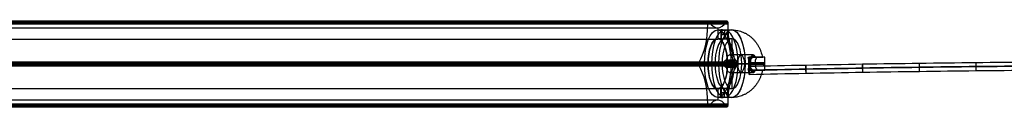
# Model space of a CAD drawing. Header units: millimetres. Extents: x -1192 to 1067, y -14 to 15.
# Tile 7 of 13: x -403 to -68, y -14 to 15. Entities that reach past the tile are written whole.
import ezdxf

# ---------------------------------------------------------------- set-up
doc = ezdxf.new("R2010")
doc.units = ezdxf.units.MM
for name, color, linetype in [('CABLE', 7, 'Continuous'), ('LUZ', 7, 'Continuous'), ('METAL NEGRO', 7, 'Continuous')]:
    doc.layers.add(name, color=color, linetype=linetype)

msp = doc.modelspace()

# ---------------------------------------------------------------- linework, layer by layer
at = {"layer": 'CABLE'}
for p, q in [((-154.33, -1.69, 9.65), (-154.58, -1.69, 6.86)), ((-154.49, -0.29, 8.26), (-154.43, -3.09, 8.25))]:
    msp.add_line(p, q, dxfattribs=at)
at = {"layer": 'CABLE', "extrusion": (0.995849, 0.021761, -0.088378)}
for start, end in [(270.1106, 90.1106), (90.1106, 270.1106)]:
    msp.add_arc((1.69, -5.43, -154.58), 1.4, start, end, dxfattribs=at)
at = {"layer": 'CABLE'}
for points, knots in [([(-154.58, -1.69, 6.86), (-148.14, -1.55, 6.29), (-135.27, -1.28, 5.22), (-115.94, -0.94, 3.82), (-96.62, -0.65, 2.64), (-77.3, -0.41, 1.68), (-57.97, -0.23, 0.93), (-38.65, -0.1, 0.39), (-19.33, -0.02, 0.07), (0, 0.01, -0.04), (19.32, -0.02, 0.07), (38.64, -0.1, 0.39), (57.97, -0.23, 0.93), (77.29, -0.41, 1.68), (96.61, -0.65, 2.64), (115.94, -0.94, 3.82), (135.26, -1.28, 5.22), (148.14, -1.55, 6.29), (154.57, -1.69, 6.86)], [0, 0, 0, 0, 19.377504, 38.737424, 58.082261, 77.414519, 96.736708, 116.051342, 135.360937, 154.668013, 173.975088, 193.284684, 212.599317, 231.921506, 251.253764, 270.598601, 289.958522, 309.336026, 309.336026, 309.336026, 309.336026]), ([(-154.49, -0.29, 8.26), (-148.05, -0.15, 7.69), (-135.18, 0.12, 6.61), (-115.87, 0.46, 5.22), (-96.56, 0.75, 4.04), (-77.25, 0.99, 3.08), (-57.94, 1.17, 2.33), (-38.63, 1.3, 1.79), (-19.31, 1.38, 1.47), (0, 1.41, 1.37), (19.31, 1.38, 1.47), (38.62, 1.3, 1.79), (57.93, 1.17, 2.33), (77.24, 0.99, 3.08), (96.56, 0.75, 4.04), (115.87, 0.46, 5.22), (135.18, 0.12, 6.61), (148.05, -0.15, 7.69), (154.48, -0.29, 8.26)], [0, 0, 0, 0, 19.377504, 38.737424, 58.082261, 77.414519, 96.736708, 116.051342, 135.360937, 154.668013, 173.975088, 193.284684, 212.599317, 231.921506, 251.253764, 270.598601, 289.958522, 309.336026, 309.336026, 309.336026, 309.336026]), ([(-154.43, -3.09, 8.25), (-147.99, -2.95, 7.68), (-135.13, -2.68, 6.61), (-115.83, -2.34, 5.22), (-96.52, -2.05, 4.04), (-77.22, -1.81, 3.08), (-57.92, -1.63, 2.33), (-38.61, -1.5, 1.79), (-19.31, -1.42, 1.47), (0, -1.39, 1.36), (19.3, -1.42, 1.47), (38.61, -1.5, 1.79), (57.91, -1.63, 2.33), (77.21, -1.81, 3.08), (96.52, -2.05, 4.04), (115.82, -2.34, 5.22), (135.13, -2.68, 6.61), (147.99, -2.95, 7.68), (154.42, -3.09, 8.25)], [0, 0, 0, 0, 19.377504, 38.737424, 58.082261, 77.414519, 96.736708, 116.051342, 135.360937, 154.668013, 173.975088, 193.284684, 212.599317, 231.921506, 251.253764, 270.598601, 289.958522, 309.336026, 309.336026, 309.336026, 309.336026]), ([(154.33, -1.69, 9.65), (147.9, -1.55, 9.08), (135.04, -1.29, 8.01), (115.75, -0.94, 6.62), (96.46, -0.65, 5.44), (77.17, -0.42, 4.48), (57.87, -0.23, 3.73), (38.58, -0.1, 3.19), (19.29, -0.02, 2.87), (0, 0.01, 2.76), (-19.3, -0.02, 2.87), (-38.59, -0.1, 3.19), (-57.88, -0.23, 3.73), (-77.17, -0.42, 4.48), (-96.47, -0.65, 5.44), (-115.76, -0.94, 6.62), (-135.05, -1.29, 8.01), (-147.9, -1.55, 9.08), (-154.33, -1.69, 9.65)], [-309.336026, -309.336026, -309.336026, -309.336026, -289.958522, -270.598601, -251.253764, -231.921506, -212.599317, -193.284684, -173.975088, -154.668013, -135.360937, -116.051342, -96.736708, -77.414519, -58.082261, -38.737424, -19.377504, 0, 0, 0, 0])]:
    msp.add_open_spline(points, degree=3, knots=knots, dxfattribs=at)
for points, knots in [([(-135.04, -1.29, 8.04), (-135.07, 0.11, 8.05), (-135.18, 0.11, 6.65), (-135.28, 0.11, 5.25), (-135.26, -1.29, 5.25)], [0, 0, 0, 2.199115, 2.199115, 4.39823, 4.39823, 4.39823]), ([(-115.75, -0.95, 6.65), (-115.77, 0.45, 6.65), (-115.87, 0.45, 5.26), (-115.96, 0.45, 3.86), (-115.94, -0.95, 3.86)], [0, 0, 0, 2.199115, 2.199115, 4.39823, 4.39823, 4.39823]), ([(-96.46, -0.66, 5.48), (-96.48, 0.74, 5.48), (-96.56, 0.74, 4.08), (-96.63, 0.74, 2.68), (-96.61, -0.66, 2.68)], [0, 0, 0, 2.199115, 2.199115, 4.39823, 4.39823, 4.39823]), ([(-77.17, -0.42, 4.51), (-77.18, 0.98, 4.51), (-77.24, 0.98, 3.12), (-77.31, 0.98, 1.72), (-77.29, -0.42, 1.71)], [0, 0, 0, 2.199115, 2.199115, 4.39823, 4.39823, 4.39823]), ([(-135.26, -1.29, 5.25), (-135.23, -2.69, 5.25), (-135.12, -2.69, 6.64), (-135.01, -2.69, 8.04), (-135.04, -1.29, 8.04)], [4.39823, 4.39823, 4.39823, 6.597345, 6.597345, 8.796459, 8.796459, 8.796459]), ([(-115.94, -0.95, 3.86), (-115.91, -2.35, 3.86), (-115.82, -2.35, 5.25), (-115.73, -2.35, 6.65), (-115.75, -0.95, 6.65)], [4.39823, 4.39823, 4.39823, 6.597345, 6.597345, 8.796459, 8.796459, 8.796459]), ([(-96.61, -0.66, 2.68), (-96.59, -2.06, 2.68), (-96.52, -2.06, 4.08), (-96.44, -2.06, 5.47), (-96.46, -0.66, 5.48)], [4.39823, 4.39823, 4.39823, 6.597345, 6.597345, 8.796459, 8.796459, 8.796459]), ([(-77.29, -0.42, 1.71), (-77.28, -1.82, 1.71), (-77.21, -1.82, 3.11), (-77.15, -1.82, 4.51), (-77.17, -0.42, 4.51)], [4.39823, 4.39823, 4.39823, 6.597345, 6.597345, 8.796459, 8.796459, 8.796459])]:
    msp.add_rational_spline(points, [1, 0.707106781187, 1, 0.707106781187, 1], degree=2, knots=knots, dxfattribs=at)
at = {"layer": 'LUZ'}
for p, q in [((-168.6, 14.36, 6.78), (-720.37, 14.36, 242.48)), ((-713.76, 15.1, 257.95), (-162, 15.1, 22.25)), ((-713.57, 14.36, 258.41), (-161.8, 14.36, 22.71)), ((-161.8, 14.12, 22.71), (-713.57, 14.12, 258.41)), ((-165.2, 12.78, 14.75), (-165.2, 8.96, 14.75)), ((-723.58, 0.46, 234.97), (-171.81, 0.46, -0.72)), ((-720.31, 0.46, 242.62), (-168.54, 0.46, 6.93)), ((-713.63, 0.46, 258.26), (-161.86, 0.46, 22.56)), ((-710.36, 0.46, 265.91), (-158.59, 0.46, 30.21)), ((-171.81, 0.42, -0.72), (-168.54, 0.42, 6.93)), ((-161.86, 0.42, 22.56), (-158.6, 0.42, 30.21)), ((-165.2, -8.04, 14.75), (-165.2, -11.86, 14.75)), ((-168.6, -13.2, 6.78), (-720.37, -13.2, 242.48)), ((-165.2, -11.86, 14.75), (-716.97, -11.86, 250.44)), ((-168.6, -13.44, 6.78), (-720.37, -13.44, 242.48)), ((-720.18, -14.17, 242.94), (-168.41, -14.17, 7.24)), ((-713.76, -14.17, 257.95), (-162, -14.17, 22.25)), ((-713.57, -13.44, 258.41), (-161.8, -13.44, 22.71))]:
    msp.add_line(p, q, dxfattribs=at)
at = {"layer": 'LUZ', "extrusion": (-0.919613, 3.14258e-13, 0.392825)}
msp.add_arc((-14.12, -75, 157.71), 15, 30, 90, dxfattribs=at)
at = {"layer": 'LUZ', "extrusion": (-0.919613, -9.43565e-12, 0.392825)}
msp.add_arc((-14.6, -59.5, 157.71), 0.5, 180, 270, dxfattribs=at)
at = {"layer": 'LUZ', "extrusion": (0.919613, 3.88466e-11, -0.392825)}
msp.add_arc((14.6, -59.5, -157.71), 0.5, 0, 30, dxfattribs=at)
at = {"layer": 'LUZ', "extrusion": (-0.919613, 5.0318e-12, 0.392825)}
msp.add_arc((-27.78, -51.33, 157.71), 15, 330, 0, dxfattribs=at)
at = {"layer": 'LUZ', "extrusion": (-0.919613, -2.87523e-12, 0.392825)}
msp.add_arc((-27.78, -51.33, 157.71), 15, 360, 30, dxfattribs=at)
at = {"layer": 'LUZ', "extrusion": (-0.919613, 1.6902e-10, 0.392825)}
msp.add_arc((-14.6, -43.17, 157.71), 0.5, 180, 210, dxfattribs=at)
at = {"layer": 'LUZ', "extrusion": (0.919613, 1.41132e-11, -0.392825)}
msp.add_arc((14.6, -43.17, -157.71), 0.5, 360, 90, dxfattribs=at)
at = {"layer": 'LUZ', "extrusion": (-0.919613, -3.77504e-13, 0.392825)}
msp.add_arc((-14.12, -27.67, 157.71), 15, 270, 330, dxfattribs=at)
at = {"layer": 'LUZ', "extrusion": (-0.919613, 0, 0.392825)}
msp.add_arc((-0.46, -51.33, 157.71), 8.5, 180, 0, dxfattribs=at)
at = {"layer": 'LUZ', "extrusion": (-0.919613, -1.93942e-15, 0.392825)}
msp.add_arc((-0.46, -51.33, 157.71), 8.5, 360, 180, dxfattribs=at)
at = {"layer": 'LUZ', "extrusion": (0.919613, 1.22985e-13, -0.392825)}
msp.add_arc((0.46, -67.66, -157.71), 0.5, 210, 330, dxfattribs=at)
at = {"layer": 'LUZ', "extrusion": (0.919613, -8.47267e-13, -0.392825)}
msp.add_arc((0.46, -35.01, -157.71), 0.5, 30, 150, dxfattribs=at)
at = {"layer": 'LUZ', "extrusion": (-0.919613, -3.16275e-13, 0.392825)}
msp.add_arc((13.2, -75, 157.71), 15, 90, 150, dxfattribs=at)
at = {"layer": 'LUZ', "extrusion": (-0.919613, -1.38152e-14, 0.392825)}
msp.add_arc((13.2, -27.67, 157.71), 15, 210, 270, dxfattribs=at)
at = {"layer": 'LUZ', "extrusion": (-0.919613, 1.68932e-12, 0.392825)}
msp.add_arc((26.86, -51.33, 157.71), 15, 150, 210, dxfattribs=at)
at = {"layer": 'LUZ', "extrusion": (0.919613, 2.51303e-12, -0.392825)}
msp.add_arc((-13.67, -59.5, -157.71), 0.5, 150, 270, dxfattribs=at)
at = {"layer": 'LUZ', "extrusion": (0.919613, 4.74568e-12, -0.392825)}
msp.add_arc((-13.67, -43.17, -157.71), 0.5, 90, 210, dxfattribs=at)
at = {"layer": 'LUZ'}
for points in [[(-168.6, 14.6, 6.78), (-720.37, 14.6, 242.48)], [(-168.6, 14.12, 6.78), (-720.37, 14.12, 242.48)], [(-720.18, 15.1, 242.94), (-168.41, 15.1, 7.24)], [(-720.08, 15.03, 243.17), (-168.31, 15.03, 7.47)], [(-719.92, 14.79, 243.54), (-168.15, 14.79, 7.85)], [(-162.26, 14.79, 21.64), (-714.02, 14.79, 257.34)], [(-162.09, 15.03, 22.02), (-713.86, 15.03, 257.72)], [(-713.76, 15.1, 257.95), (-162, 15.1, 22.25)], [(-161.8, 14.6, 22.71), (-713.57, 14.6, 258.41)], [(-713.57, 14.12, 258.41), (-161.8, 14.12, 22.71)], [(-168.6, 14.12, 6.78), (-168.6, 14.6, 6.78)], [(-168.31, 15.03, 7.47), (-168.15, 14.79, 7.85)], [(-162.26, 14.79, 21.64), (-162.09, 15.03, 22.02)], [(-161.8, 14.6, 22.71), (-161.8, 14.12, 22.71)], [(-716.97, 12.78, 250.44), (-165.2, 12.78, 14.75)], [(-716.97, 8.96, 250.44), (-165.2, 8.96, 14.75)], [(-171.71, 0.89, -0.49), (-723.48, 0.89, 235.2)], [(-723.48, 0.03, 235.2), (-171.71, 0.03, -0.49)], [(-723.32, 1.13, 235.58), (-171.55, 1.13, -0.12)], [(-158.85, 1.13, 29.61), (-710.62, 1.13, 265.3)], [(-158.69, 0.89, 29.98), (-710.46, 0.89, 265.68)], [(-710.46, 0.03, 265.68), (-158.69, 0.03, 29.98)], [(-171.71, 0.89, -0.49), (-171.55, 1.13, -0.12)], [(-171.55, -0.21, -0.12), (-171.71, 0.03, -0.49)], [(-158.85, 1.13, 29.61), (-158.69, 0.89, 29.98)], [(-158.69, 0.03, 29.98), (-158.85, -0.21, 29.61)], [(-171.55, -0.21, -0.12), (-723.32, -0.21, 235.58)], [(-710.62, -0.21, 265.3), (-158.85, -0.21, 29.61)], [(-165.2, -8.04, 14.75), (-716.97, -8.04, 250.44)], [(-720.37, -13.2, 242.48), (-168.6, -13.2, 6.78)], [(-161.8, -13.2, 22.71), (-713.57, -13.2, 258.41)], [(-168.6, -13.67, 6.78), (-168.6, -13.2, 6.78)], [(-161.8, -13.2, 22.71), (-161.8, -13.67, 22.71)], [(-720.37, -13.67, 242.48), (-168.6, -13.67, 6.78)], [(-168.31, -14.11, 7.47), (-720.08, -14.11, 243.17)], [(-168.15, -13.87, 7.85), (-719.92, -13.87, 243.54)], [(-714.02, -13.87, 257.34), (-162.26, -13.87, 21.64)], [(-713.86, -14.11, 257.72), (-162.09, -14.11, 22.02)], [(-161.8, -13.67, 22.71), (-713.57, -13.67, 258.41)], [(-168.15, -13.87, 7.85), (-168.31, -14.11, 7.47)], [(-162.09, -14.11, 22.02), (-162.26, -13.87, 21.64)]]:
    msp.add_open_spline(points, degree=1, dxfattribs=at)
at = {"layer": 'METAL NEGRO'}
for p, q in [((-165.2, 12.06, 14.75), (-165.2, 9.06, 14.75)), ((-164.15, 12.05, 13.76), (-164.15, 9.05, 13.76)), ((-162.9, 12, 15.01), (-162.9, 8.98, 15.01)), ((-162.9, 12, 12.51), (-162.9, 8.98, 12.51)), ((-161.65, 12.05, 13.76), (-161.65, 9.05, 13.76)), ((-160.37, 9.06, 12.68), (-160.37, 2.8, 12.68)), ((-153.17, 3.56, 7.27), (-153.17, 2.81, 7.27)), ((-164.89, 0.56, 2.11), (-169.72, 0.56, 4.17)), ((-168.54, 0.56, 6.93), (-169.72, 0.56, 4.17)), ((-163.71, 0.56, 4.87), (-168.54, 0.56, 6.93)), ((-162.34, 0.56, 8.09), (-163.71, 0.56, 4.87)), ((-163.23, 0.56, 1.54), (-160.73, 0.56, 7.4)), ((-162.34, 0.56, 8.09), (-160.73, 0.56, 7.4)), ((-157.03, 0.56, 20.5), (-161.86, 0.56, 22.56)), ((-160.68, 0.56, 25.32), (-161.86, 0.56, 22.56)), ((-155.86, 0.56, 23.26), (-160.68, 0.56, 25.32)), ((-160.66, 0.56, 1.19), (-158.43, 0.56, 6.42)), ((-159.98, 0.56, 13.6), (-154.46, 0.56, 11.25)), ((-157.03, 0.56, 20.5), (-159.98, 0.56, 13.6)), ((-158.43, 0.56, 6.42), (-154.7, 0.56, 4.82)), ((-154.15, 0.56, 3.01), (-154.7, 0.56, 4.82)), ((-154.46, 0.56, 11.25), (-153.97, 0.56, 12.4)), ((-154.43, 1.01, 3.94), (-154.43, 0.11, 3.94)), ((-154.41, 2.45, 11.37), (-154.41, -1.32, 11.37)), ((-149.08, 0.56, 14.87), (-153.97, 0.56, 12.4)), ((-152.45, 3.03, 8.97), (-153.78, 3.03, 5.85)), ((-152.59, 2.81, 8.64), (-149.85, 2.81, 8.64)), ((-151.74, 2.81, 11.51), (-151.74, 2.81, 5.43)), ((-151.53, 0.11, 13.63), (-151.53, 1.01, 13.63)), ((-160.37, -1.67, 12.68), (-160.37, -7.94, 12.68)), ((-152.45, -1.91, 8.97), (-153.78, -1.91, 5.85)), ((-153.17, -1.69, 7.27), (-153.17, -2.44, 7.27)), ((-152.59, -1.69, 8.64), (-149.85, -1.69, 8.64)), ((-151.74, -1.69, 5.43), (-151.74, -1.69, 11.51)), ((-165.2, -7.94, 14.75), (-165.2, -10.94, 14.75)), ((-164.15, -10.93, 13.76), (-164.15, -7.92, 13.76)), ((-162.9, -10.88, 15.01), (-162.9, -7.86, 15.01)), ((-162.9, -10.88, 12.51), (-162.9, -7.86, 12.51)), ((-161.65, -10.93, 13.76), (-161.65, -7.92, 13.76))]:
    msp.add_line(p, q, dxfattribs=at)
at = {"layer": 'METAL NEGRO', "extrusion": (0.919613, 0, -0.392825)}
for centre, radius, start, end in [((0.56, -51.33, -157.71), 11.5, 180, 0), ((0.56, -51.33, -157.71), 11.5, 0, 180), ((0.56, -51.33, -157.71), 8.5, 180, 0), ((0.56, -51.33, -157.71), 8.5, 0, 180), ((0.56, -53.33, -152.46), 3, 180, 0), ((0.56, -53.33, -152.46), 3, 0, 180), ((0.56, -53.33, -148.12), 3, 180, 0)]:
    msp.add_arc(centre, radius, start, end, dxfattribs=at)
at = {"layer": 'METAL NEGRO', "extrusion": (-0.919613, -5.68434e-14, 0.392825)}
msp.add_arc((-0.56, -51.33, 155.09), 11.5, 186.2088, 353.7912, dxfattribs=at)
at = {"layer": 'METAL NEGRO', "extrusion": (-0.919613, -7.06101e-13, 0.392825)}
msp.add_arc((-0.56, -51.33, 152.46), 11.5, 180, 270, dxfattribs=at)
at = {"layer": 'METAL NEGRO', "extrusion": (0, -1, 0)}
for centre, radius, start, end in [((-162.9, 13.76, -10.51), 1.25, 156.8696, 336.8696), ((-162.9, 13.76, -10.51), 1.25, 336.8696, 156.8696), ((-160.37, 12.68, -0.56), 11.5, 246.8696, 255.6225), ((-160.37, 12.68, -0.56), 11.5, 268.5584, 302.7668), ((-160.37, 12.68, -0.56), 11.5, 10.9724, 66.8696), ((-160.37, 12.68, 1.69), 11.28, 312.9044, 0.8348)]:
    msp.add_arc(centre, radius, start, end, dxfattribs=at)
at = {"layer": 'METAL NEGRO', "extrusion": (-0.919613, 0, 0.392825)}
for centre, radius, start, end in [((-0.56, -51.33, 155.09), 11.5, 6.2083, 173.7914), ((-0.56, -51.33, 155.09), 8.5, 188.4136, 351.5868), ((-0.56, -51.33, 152.46), 8.5, 180, 0), ((-0.56, -51.33, 155.09), 8.5, 8.4139, 171.5861), ((-0.56, -51.33, 152.46), 8.5, 0, 180)]:
    msp.add_arc(centre, radius, start, end, dxfattribs=at)
at = {"layer": 'METAL NEGRO', "extrusion": (0.919613, 3.37517e-13, -0.392825)}
msp.add_arc((0.56, -51.33, -152.46), 11.5, 0, 90, dxfattribs=at)
at = {"layer": 'METAL NEGRO', "extrusion": (0.919613, 1.7053e-13, -0.392825)}
msp.add_arc((0.56, -53.33, -148.27), 3, 360, 180, dxfattribs=at)
at = {"layer": 'METAL NEGRO', "extrusion": (-0.919613, -6.54474e-12, 0.392825)}
msp.add_arc((-0.56, -53.33, 143.71), 3, 180, 229.5407, dxfattribs=at)
at = {"layer": 'METAL NEGRO', "extrusion": (-0.919613, -6.56923e-12, 0.392825)}
msp.add_arc((-0.56, -53.33, 143.71), 3, 138.5904, 180, dxfattribs=at)
at = {"layer": 'METAL NEGRO', "extrusion": (-0.919613, 8.82626e-13, 0.392825)}
msp.add_arc((-0.56, -51.33, 152.46), 11.5, 270, 0, dxfattribs=at)
at = {"layer": 'METAL NEGRO', "extrusion": (0.392825, 0, 0.919613)}
msp.add_arc((0.56, 149.46, -59.36), 1.25, 0, 180, dxfattribs=at)
at = {"layer": 'METAL NEGRO', "extrusion": (0.392825, 2.84217e-13, 0.919613)}
msp.add_arc((0.56, 149.46, -59.09), 1.25, 180, 360, dxfattribs=at)
at = {"layer": 'METAL NEGRO', "extrusion": (0.919613, -2.49254e-13, -0.392825)}
msp.add_arc((0.56, -51.33, -152.46), 11.5, 90, 180, dxfattribs=at)
at = {"layer": 'METAL NEGRO', "extrusion": (-0.919613, 4.33598e-13, 0.392825)}
msp.add_arc((-0.56, -53.33, 146.46), 3, 42.5155, 137.4845, dxfattribs=at)
at = {"layer": 'METAL NEGRO', "extrusion": (0.290194, 0, -0.956968)}
msp.add_arc((1.01, -144.84, -49.28), 1.8, 270, 360, dxfattribs=at)
at = {"layer": 'METAL NEGRO', "extrusion": (-0.290194, 0, 0.956968)}
msp.add_arc((-0.11, -144.84, 49.28), 1.8, 270, 360, dxfattribs=at)
at = {"layer": 'METAL NEGRO', "extrusion": (-0.956968, -2.01491e-11, -0.290194)}
msp.add_arc((-0.56, 58.68, 146.64), 11.06, 267.6682, 270, dxfattribs=at)
at = {"layer": 'METAL NEGRO', "extrusion": (-0.956968, -1.15157e-11, -0.290194)}
msp.add_arc((-0.56, 58.68, 146.64), 11.06, 270, 272.3318, dxfattribs=at)
at = {"layer": 'METAL NEGRO', "extrusion": (0, 1, 0)}
for centre, radius, start, end in [((160.37, 12.68, 2.81), 11.28, 179.1652, 227.0956), ((162.9, 13.76, -9.39), 1.25, 203.1304, 23.1304), ((162.9, 13.76, -9.39), 1.25, 23.1304, 203.1304)]:
    msp.add_arc(centre, radius, start, end, dxfattribs=at)
at = {"layer": 'METAL NEGRO', "extrusion": (-0.892038, 0, -0.451961)}
msp.add_arc((-1.01, 78.85, 129.91), 1.8, 90, 180, dxfattribs=at)
at = {"layer": 'METAL NEGRO', "extrusion": (0.892038, -1.13687e-13, 0.451961)}
msp.add_arc((0.11, 78.85, -129.91), 1.8, 90, 180, dxfattribs=at)
at = {"layer": 'METAL NEGRO', "extrusion": (-0.451961, 9.19458e-12, 0.892038)}
msp.add_arc((-0.56, -137.33, 80.65), 11.06, 90, 92.3318, dxfattribs=at)
at = {"layer": 'METAL NEGRO', "extrusion": (-0.451961, -3.7397e-12, 0.892038)}
msp.add_arc((-0.56, -137.33, 80.65), 11.06, 87.6682, 90, dxfattribs=at)
at = {"layer": 'METAL NEGRO', "extrusion": (-0.919613, 2.03004e-12, 0.392825)}
msp.add_arc((-0.56, -53.33, 143.71), 3, 310.4593, 0, dxfattribs=at)
at = {"layer": 'METAL NEGRO', "extrusion": (-0.919613, 1.56443e-11, 0.392825)}
msp.add_arc((-0.56, -53.33, 143.71), 3, 0, 41.4096, dxfattribs=at)
at = {"layer": 'METAL NEGRO'}
for points, degree in [([(-165.2, 12.06, 14.75), (-164.05, 12.06, 14.26)], 1), ([(-164.05, 12.06, 14.26), (-164.05, 9.06, 14.26)], 1), ([(-161.75, 9.06, 13.27), (-161.75, 12.06, 13.27)], 1), ([(-161.75, 12.06, 13.27), (-160.37, 12.06, 12.68)], 1), ([(-164.05, 9.06, 14.26), (-165.2, 9.06, 14.75)], 1), ([(-160.37, 9.06, 12.68), (-161.75, 9.06, 13.27)], 1), ([(-153.11, 3.56, 7.41), (-161.16, 3.56, 10.84)], 1), ([(-161.95, 1.81, 1.36), (-159.47, 1.81, 7.16)], 1), ([(-154.85, 2.77, 10.35), (-154.72, 2.8, 10.27), (-154.59, 2.81, 10.2), (-154.45, 2.81, 10.14)], 3), ([(-154.15, 1.01, 3.02), (-154.71, 1.01, 4.86)], 1), ([(-154.71, 0.11, 4.86), (-154.15, 0.11, 3.02)], 1), ([(-154.45, 2.81, 10.14), (-152.33, 2.81, 9.23)], 1), ([(-149.1, 2.81, 12.85), (-154.45, 2.81, 10.14)], 1), ([(-153.97, 0.11, 12.4), (-153.97, 1.01, 12.4)], 1), ([(-153.97, 1.01, 12.4), (-149.09, 1.01, 14.87)], 1), ([(-149.09, 0.11, 14.87), (-153.97, 0.11, 12.4)], 1), ([(-153.4, 2.81, 6.74), (-152.33, 2.81, 9.23)], 1), ([(-153.4, 2.81, 6.74), (-152.7, 2.81, 4.42)], 1), ([(-159.47, -0.69, 7.16), (-161.95, -0.69, 1.36)], 1), ([(-161.16, -2.44, 10.84), (-153.11, -2.44, 7.41)], 1), ([(-154.45, -1.69, 10.14), (-154.59, -1.69, 10.2), (-154.72, -1.68, 10.27), (-154.85, -1.65, 10.35)], 3), ([(-152.33, -1.69, 9.23), (-154.45, -1.69, 10.14)], 1), ([(-154.45, -1.69, 10.14), (-149.1, -1.69, 12.85)], 1), ([(-152.33, -1.69, 9.23), (-153.4, -1.69, 6.74)], 1), ([(-152.7, -1.69, 4.42), (-153.4, -1.69, 6.74)], 1), ([(-165.2, -7.94, 14.75), (-164.05, -7.94, 14.26)], 1), ([(-164.05, -7.94, 14.26), (-164.05, -10.94, 14.26)], 1), ([(-161.75, -10.94, 13.27), (-161.75, -7.94, 13.27)], 1), ([(-161.75, -7.94, 13.27), (-160.37, -7.94, 12.68)], 1), ([(-164.05, -10.94, 14.26), (-165.2, -10.94, 14.75)], 1), ([(-160.37, -10.94, 12.68), (-161.75, -10.94, 13.27)], 1)]:
    msp.add_open_spline(points, degree=degree, dxfattribs=at)
for points, knots in [([(-164.05, 12.06, 14.26), (-164.12, 12.06, 14.1), (-164.15, 12.06, 13.94), (-164.15, 12.04, 13.61), (-164.12, 12.04, 13.45), (-164, 12.02, 13.15), (-163.91, 12.01, 13.01), (-163.68, 12, 12.77), (-163.55, 11.99, 12.68), (-163.24, 11.99, 12.55), (-163.08, 12, 12.52), (-162.75, 12.01, 12.51), (-162.59, 12.02, 12.54), (-162.29, 12.04, 12.67), (-162.15, 12.04, 12.76), (-161.91, 12.06, 12.98), (-161.82, 12.06, 13.12), (-161.75, 12.06, 13.27)], [0, 0, 0, 0, 0.494393, 0.494393, 0.988786, 0.988786, 1.483179, 1.483179, 1.977572, 1.977572, 2.471965, 2.471965, 2.966358, 2.966358, 3.460751, 3.460751, 3.955144, 3.955144, 3.955144, 3.955144]), ([(-161.75, 12.06, 13.27), (-161.72, 12.06, 13.35), (-161.7, 12.06, 13.43), (-161.66, 12.06, 13.59), (-161.65, 12.05, 13.67), (-161.65, 12.04, 13.91), (-161.68, 12.04, 14.08), (-161.8, 12.02, 14.38), (-161.89, 12.01, 14.52), (-162.07, 12, 14.7), (-162.13, 12, 14.75), (-162.26, 11.99, 14.84), (-162.34, 11.99, 14.88), (-162.56, 11.99, 14.98), (-162.73, 12, 15.01), (-163.05, 12.01, 15.02), (-163.22, 12.02, 14.98), (-163.52, 12.04, 14.86), (-163.66, 12.04, 14.77), (-163.89, 12.06, 14.54), (-163.99, 12.06, 14.41), (-164.05, 12.06, 14.26)], [0, 0, 0, 0, 0.246903, 0.246903, 0.493806, 0.493806, 0.987612, 0.987612, 1.481418, 1.481418, 1.728321, 1.728321, 1.975223, 1.975223, 2.469029, 2.469029, 2.962835, 2.962835, 3.456641, 3.456641, 3.950447, 3.950447, 3.950447, 3.950447]), ([(-164.05, 9.06, 14.26), (-164.12, 9.06, 14.1), (-164.15, 9.06, 13.94), (-164.15, 9.04, 13.61), (-164.12, 9.03, 13.45), (-164, 9, 13.15), (-163.91, 8.99, 13.01), (-163.68, 8.97, 12.77), (-163.54, 8.97, 12.68), (-163.32, 8.97, 12.58), (-163.24, 8.97, 12.56), (-163.08, 8.97, 12.52), (-163, 8.98, 12.52), (-162.75, 8.99, 12.51), (-162.59, 9, 12.54), (-162.28, 9.03, 12.67), (-162.15, 9.04, 12.76), (-161.97, 9.05, 12.93), (-161.92, 9.06, 12.99), (-161.83, 9.06, 13.12), (-161.79, 9.06, 13.2), (-161.75, 9.06, 13.27)], [-3.952953, -3.952953, -3.952953, -3.952953, -3.458834, -3.458834, -2.964715, -2.964715, -2.470596, -2.470596, -1.976477, -1.976477, -1.729417, -1.729417, -1.482358, -1.482358, -0.988238, -0.988238, -0.494119, -0.494119, -0.24706, -0.24706, 0, 0, 0, 0]), ([(-164.05, 9.06, 14.26), (-163.99, 9.06, 14.41), (-163.89, 9.06, 14.55), (-163.66, 9.04, 14.77), (-163.52, 9.03, 14.86), (-163.22, 9, 14.98), (-163.05, 8.99, 15.02), (-162.73, 8.97, 15.01), (-162.56, 8.97, 14.98), (-162.26, 8.97, 14.85), (-162.12, 8.97, 14.75), (-161.95, 8.99, 14.58), (-161.9, 8.99, 14.51), (-161.81, 9, 14.38), (-161.77, 9.01, 14.3), (-161.68, 9.03, 14.08), (-161.65, 9.04, 13.91), (-161.65, 9.06, 13.59), (-161.69, 9.06, 13.42), (-161.75, 9.06, 13.27)], [0, 0, 0, 0, 0.494418, 0.494418, 0.988837, 0.988837, 1.483255, 1.483255, 1.977673, 1.977673, 2.472092, 2.472092, 2.719301, 2.719301, 2.96651, 2.96651, 3.460928, 3.460928, 3.955346, 3.955346, 3.955346, 3.955346]), ([(-161.95, 1.81, 1.36), (-162.11, 1.81, 1.38), (-162.28, 1.78, 1.41), (-162.58, 1.66, 1.45), (-162.73, 1.57, 1.47), (-162.97, 1.34, 1.51), (-163.06, 1.2, 1.52), (-163.19, 0.89, 1.54), (-163.23, 0.73, 1.54), (-163.23, 0.56, 1.54)], [0, 0, 0, 0, 0.502799, 0.502799, 1.005599, 1.005599, 1.508398, 1.508398, 2.011198, 2.011198, 2.011198, 2.011198]), ([(-163.23, 0.56, 1.54), (-163.23, 0.48, 1.54), (-163.22, 0.39, 1.54), (-163.19, 0.23, 1.54), (-163.16, 0.15, 1.53), (-163.06, -0.08, 1.52), (-162.97, -0.22, 1.51), (-162.73, -0.44, 1.47), (-162.58, -0.54, 1.45), (-162.28, -0.66, 1.41), (-162.11, -0.69, 1.38), (-161.95, -0.69, 1.36)], [0, 0, 0, 0, 0.251066, 0.251066, 0.502131, 0.502131, 1.004263, 1.004263, 1.506394, 1.506394, 2.008525, 2.008525, 2.008525, 2.008525]), ([(-160.66, 0.56, 1.19), (-160.66, 0.64, 1.19), (-160.67, 0.73, 1.19), (-160.71, 0.89, 1.19), (-160.73, 0.97, 1.2), (-160.83, 1.2, 1.21), (-160.93, 1.34, 1.22), (-161.17, 1.57, 1.25), (-161.31, 1.66, 1.27), (-161.62, 1.78, 1.32), (-161.78, 1.81, 1.34), (-161.95, 1.81, 1.36)], [0, 0, 0, 0, 0.251313, 0.251313, 0.502626, 0.502626, 1.005253, 1.005253, 1.507879, 1.507879, 2.010505, 2.010505, 2.010505, 2.010505]), ([(-161.95, -0.69, 1.36), (-161.78, -0.69, 1.34), (-161.62, -0.66, 1.32), (-161.31, -0.54, 1.27), (-161.17, -0.45, 1.25), (-160.93, -0.22, 1.22), (-160.83, -0.08, 1.21), (-160.7, 0.23, 1.19), (-160.66, 0.39, 1.19), (-160.66, 0.56, 1.19)], [0, 0, 0, 0, 0.503256, 0.503256, 1.006512, 1.006512, 1.509768, 1.509768, 2.013024, 2.013024, 2.013024, 2.013024]), ([(-159.47, 1.81, 7.16), (-159.55, 1.81, 7.19), (-159.63, 1.8, 7.22), (-159.78, 1.77, 7.27), (-159.86, 1.75, 7.29), (-160.08, 1.65, 7.34), (-160.22, 1.56, 7.36), (-160.46, 1.33, 7.39), (-160.56, 1.19, 7.39), (-160.69, 0.89, 7.4), (-160.73, 0.73, 7.4), (-160.73, 0.48, 7.4), (-160.72, 0.4, 7.4), (-160.68, 0.23, 7.4), (-160.66, 0.16, 7.4), (-160.56, -0.07, 7.39), (-160.46, -0.21, 7.39), (-160.22, -0.44, 7.36), (-160.08, -0.53, 7.34), (-159.78, -0.66, 7.27), (-159.62, -0.69, 7.22), (-159.47, -0.69, 7.16)], [-3.99497, -3.99497, -3.99497, -3.99497, -3.745285, -3.745285, -3.495599, -3.495599, -2.996228, -2.996228, -2.496857, -2.496857, -1.997485, -1.997485, -1.7478, -1.7478, -1.498114, -1.498114, -0.998743, -0.998743, -0.499371, -0.499371, 0, 0, 0, 0]), ([(-159.47, 1.81, 7.16), (-159.32, 1.81, 7.09), (-159.18, 1.78, 7.01), (-158.92, 1.65, 6.85), (-158.81, 1.56, 6.76), (-158.62, 1.33, 6.61), (-158.55, 1.19, 6.54), (-158.45, 0.89, 6.44), (-158.43, 0.73, 6.42), (-158.43, 0.48, 6.42), (-158.44, 0.39, 6.42), (-158.46, 0.23, 6.45), (-158.48, 0.16, 6.47), (-158.53, 0, 6.51), (-158.56, -0.07, 6.54), (-158.63, -0.2, 6.61), (-158.67, -0.27, 6.64), (-158.81, -0.44, 6.76), (-158.92, -0.53, 6.85), (-159.17, -0.66, 7.01), (-159.32, -0.69, 7.09), (-159.47, -0.69, 7.16)], [0, 0, 0, 0, 0.499448, 0.499448, 0.998895, 0.998895, 1.498343, 1.498343, 1.99779, 1.99779, 2.247514, 2.247514, 2.497238, 2.497238, 2.746961, 2.746961, 2.996685, 2.996685, 3.496133, 3.496133, 3.99558, 3.99558, 3.99558, 3.99558]), ([(-154.01, 2.51, 5.31), (-154.13, 2.42, 5.28), (-154.24, 2.33, 5.25), (-154.42, 2.11, 5.17), (-154.5, 1.98, 5.12), (-154.62, 1.73, 5.04), (-154.66, 1.59, 5), (-154.71, 1.3, 4.93), (-154.72, 1.16, 4.89), (-154.71, 1.01, 4.86)], [-1.791233, -1.791233, -1.791233, -1.791233, -1.343424, -1.343424, -0.895616, -0.895616, -0.447808, -0.447808, 0, 0, 0, 0]), ([(-154.71, 0.11, 4.86), (-154.72, -0.04, 4.89), (-154.71, -0.18, 4.92), (-154.66, -0.46, 5), (-154.62, -0.6, 5.04), (-154.5, -0.86, 5.12), (-154.42, -0.98, 5.17), (-154.24, -1.21, 5.25), (-154.13, -1.3, 5.28), (-154.01, -1.39, 5.31)], [-1.791242, -1.791242, -1.791242, -1.791242, -1.343432, -1.343432, -0.895621, -0.895621, -0.447811, -0.447811, 0, 0, 0, 0]), ([(-152.7, 2.81, 4.42), (-152.79, 2.81, 4.34), (-152.88, 2.8, 4.25), (-153.06, 2.76, 4.09), (-153.15, 2.73, 4), (-153.32, 2.64, 3.84), (-153.4, 2.59, 3.76), (-153.56, 2.47, 3.62), (-153.64, 2.4, 3.55), (-153.84, 2.15, 3.35), (-153.96, 1.96, 3.24), (-154.08, 1.62, 3.12), (-154.11, 1.5, 3.09), (-154.14, 1.26, 3.04), (-154.15, 1.14, 3.03), (-154.15, 1.01, 3.02)], [0, 0, 0, 0, 0.37557, 0.37557, 0.75114, 0.75114, 1.12671, 1.12671, 1.502279, 1.502279, 2.253419, 2.253419, 2.628989, 2.628989, 3.004559, 3.004559, 3.004559, 3.004559]), ([(-154.15, 0.11, 3.02), (-154.15, -0.02, 3.03), (-154.14, -0.14, 3.04), (-154.1, -0.38, 3.09), (-154.08, -0.5, 3.12), (-154, -0.72, 3.2), (-153.95, -0.83, 3.25), (-153.84, -1.02, 3.35), (-153.77, -1.11, 3.41), (-153.57, -1.36, 3.61), (-153.41, -1.48, 3.76), (-153.06, -1.65, 4.08), (-152.88, -1.69, 4.25), (-152.7, -1.69, 4.42)], [0, 0, 0, 0, 0.375838, 0.375838, 0.751676, 0.751676, 1.127515, 1.127515, 1.503353, 1.503353, 2.255029, 2.255029, 3.006706, 3.006706, 3.006706, 3.006706]), ([(-149.1, -1.69, 12.85), (-149.1, -1.69, 12.97), (-149.1, -1.68, 13.1), (-149.1, -1.64, 13.34), (-149.11, -1.6, 13.47), (-149.11, -1.52, 13.7), (-149.11, -1.47, 13.81), (-149.11, -1.35, 14.03), (-149.11, -1.27, 14.13), (-149.12, -1.03, 14.42), (-149.11, -0.83, 14.58), (-149.11, -0.5, 14.75), (-149.11, -0.38, 14.79), (-149.1, -0.14, 14.85), (-149.1, -0.01, 14.87), (-149.09, 0.11, 14.87)], [0, 0, 0, 0, 0.37557, 0.37557, 0.75114, 0.75114, 1.12671, 1.12671, 1.502279, 1.502279, 2.253419, 2.253419, 2.628989, 2.628989, 3.004559, 3.004559, 3.004559, 3.004559]), ([(-149.09, 1.01, 14.87), (-149.1, 1.14, 14.87), (-149.1, 1.26, 14.85), (-149.11, 1.5, 14.79), (-149.11, 1.62, 14.75), (-149.11, 1.85, 14.63), (-149.11, 1.95, 14.57), (-149.11, 2.15, 14.41), (-149.11, 2.24, 14.32), (-149.11, 2.48, 14.04), (-149.11, 2.6, 13.82), (-149.1, 2.77, 13.35), (-149.1, 2.81, 13.1), (-149.1, 2.81, 12.85)], [0, 0, 0, 0, 0.375838, 0.375838, 0.751676, 0.751676, 1.127515, 1.127515, 1.503353, 1.503353, 2.255029, 2.255029, 3.006706, 3.006706, 3.006706, 3.006706]), ([(-161.75, -7.94, 13.27), (-161.82, -7.94, 13.12), (-161.91, -7.93, 12.98), (-162.15, -7.92, 12.76), (-162.29, -7.9, 12.66), (-162.59, -7.88, 12.54), (-162.75, -7.87, 12.51), (-163.08, -7.85, 12.52), (-163.24, -7.85, 12.55), (-163.47, -7.85, 12.65), (-163.54, -7.85, 12.69), (-163.68, -7.85, 12.78), (-163.74, -7.86, 12.83), (-163.91, -7.87, 13.01), (-164, -7.88, 13.15), (-164.12, -7.9, 13.45), (-164.15, -7.92, 13.61), (-164.15, -7.93, 13.86), (-164.14, -7.93, 13.94), (-164.11, -7.94, 14.1), (-164.08, -7.94, 14.18), (-164.05, -7.94, 14.26)], [-3.952953, -3.952953, -3.952953, -3.952953, -3.458834, -3.458834, -2.964715, -2.964715, -2.470596, -2.470596, -1.976477, -1.976477, -1.729417, -1.729417, -1.482358, -1.482358, -0.988238, -0.988238, -0.494119, -0.494119, -0.24706, -0.24706, 0, 0, 0, 0]), ([(-161.75, -7.94, 13.27), (-161.69, -7.94, 13.43), (-161.65, -7.93, 13.59), (-161.65, -7.92, 13.91), (-161.68, -7.9, 14.08), (-161.8, -7.88, 14.38), (-161.89, -7.87, 14.52), (-162.12, -7.85, 14.76), (-162.26, -7.85, 14.85), (-162.56, -7.85, 14.98), (-162.73, -7.85, 15.01), (-162.97, -7.86, 15.01), (-163.05, -7.87, 15.01), (-163.21, -7.88, 14.98), (-163.29, -7.89, 14.95), (-163.52, -7.9, 14.86), (-163.66, -7.92, 14.77), (-163.89, -7.93, 14.54), (-163.99, -7.94, 14.41), (-164.05, -7.94, 14.26)], [0, 0, 0, 0, 0.494418, 0.494418, 0.988837, 0.988837, 1.483255, 1.483255, 1.977673, 1.977673, 2.472092, 2.472092, 2.719301, 2.719301, 2.96651, 2.96651, 3.460928, 3.460928, 3.955346, 3.955346, 3.955346, 3.955346]), ([(-161.75, -10.94, 13.27), (-161.82, -10.94, 13.12), (-161.91, -10.94, 12.98), (-162.15, -10.92, 12.76), (-162.29, -10.91, 12.66), (-162.59, -10.9, 12.54), (-162.75, -10.89, 12.51), (-163.08, -10.87, 12.52), (-163.24, -10.87, 12.55), (-163.55, -10.87, 12.68), (-163.68, -10.87, 12.77), (-163.91, -10.89, 13.01), (-164, -10.9, 13.15), (-164.12, -10.91, 13.45), (-164.15, -10.92, 13.62), (-164.15, -10.94, 13.94), (-164.12, -10.94, 14.11), (-164.05, -10.94, 14.26)], [0, 0, 0, 0, 0.494393, 0.494393, 0.988786, 0.988786, 1.483179, 1.483179, 1.977572, 1.977572, 2.471965, 2.471965, 2.966358, 2.966358, 3.460751, 3.460751, 3.955144, 3.955144, 3.955144, 3.955144]), ([(-164.05, -10.94, 14.26), (-164.02, -10.94, 14.33), (-163.98, -10.94, 14.4), (-163.89, -10.93, 14.54), (-163.84, -10.93, 14.6), (-163.66, -10.92, 14.77), (-163.52, -10.91, 14.86), (-163.22, -10.9, 14.99), (-163.05, -10.89, 15.02), (-162.81, -10.88, 15.01), (-162.73, -10.88, 15), (-162.57, -10.87, 14.97), (-162.49, -10.87, 14.95), (-162.26, -10.87, 14.85), (-162.12, -10.87, 14.75), (-161.9, -10.89, 14.52), (-161.8, -10.9, 14.38), (-161.68, -10.91, 14.08), (-161.65, -10.92, 13.91), (-161.65, -10.94, 13.59), (-161.69, -10.94, 13.43), (-161.75, -10.94, 13.27)], [0, 0, 0, 0, 0.246903, 0.246903, 0.493806, 0.493806, 0.987612, 0.987612, 1.481418, 1.481418, 1.728321, 1.728321, 1.975223, 1.975223, 2.469029, 2.469029, 2.962835, 2.962835, 3.456641, 3.456641, 3.950447, 3.950447, 3.950447, 3.950447])]:
    msp.add_open_spline(points, degree=3, knots=knots, dxfattribs=at)
for points, weights, degree in [([(-160.37, 12.06, 12.68), (-155.86, 12.06, 23.26), (-155.86, 0.56, 23.26)], [1, 0.707106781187, 1], 2), ([(-160.37, 12.06, 12.68), (-151.7, 12.06, 8.98), (-150, 2.81, 8.25)], [1, 0.746414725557, 0.931934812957], 2), ([(-154.15, 0.56, 3.01), (-157.13, 0.56, 1.1), (-160.66, 0.56, 1.19)], [0.861319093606, 0.836758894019, 0.889874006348], 2), ([(-155.86, 0.56, 23.26), (-155.86, -10.94, 23.26), (-160.37, -10.94, 12.68)], [1, 0.707106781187, 1], 2), ([(-155.86, 0.56, 23.26), (-150.25, 0.56, 20.86), (-149.08, 0.56, 14.87)], [1, 0.819830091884, 0.861319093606], 2), ([(-154.85, 2.77, 10.35), (-154.31, 2.59, 11.6), (-153.97, 1.9, 12.4), (-153.97, 1.01, 12.4)], [1, 0.851082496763, 0.851082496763, 1], 3), ([(-153.97, 0.11, 12.4), (-153.97, -0.78, 12.4), (-154.31, -1.47, 11.6), (-154.85, -1.65, 10.35)], [1, 0.851082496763, 0.851082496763, 1], 3), ([(-154.71, 1.01, 4.86), (-154.69, 0.71, 4.81), (-154.69, 0.41, 4.81), (-154.71, 0.11, 4.86)], [1, 0.99245733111, 0.99245733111, 1], 3), ([(-154.01, 2.51, 5.31), (-153.83, 2.71, 5.73), (-153.62, 2.81, 6.23), (-153.4, 2.81, 6.74)], [1, 0.971301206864, 0.971301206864, 1], 3), ([(-150, -1.69, 8.25), (-151.7, -10.94, 8.98), (-160.37, -10.94, 12.68)], [0.931934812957, 0.746414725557, 1], 2), ([(-153.4, -1.69, 6.74), (-153.62, -1.69, 6.23), (-153.83, -1.58, 5.73), (-154.01, -1.39, 5.31)], [1, 0.971301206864, 0.971301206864, 1], 3)]:
    msp.add_rational_spline(points, weights, degree=degree, dxfattribs=at)

doc.saveas('drawing.dxf')
